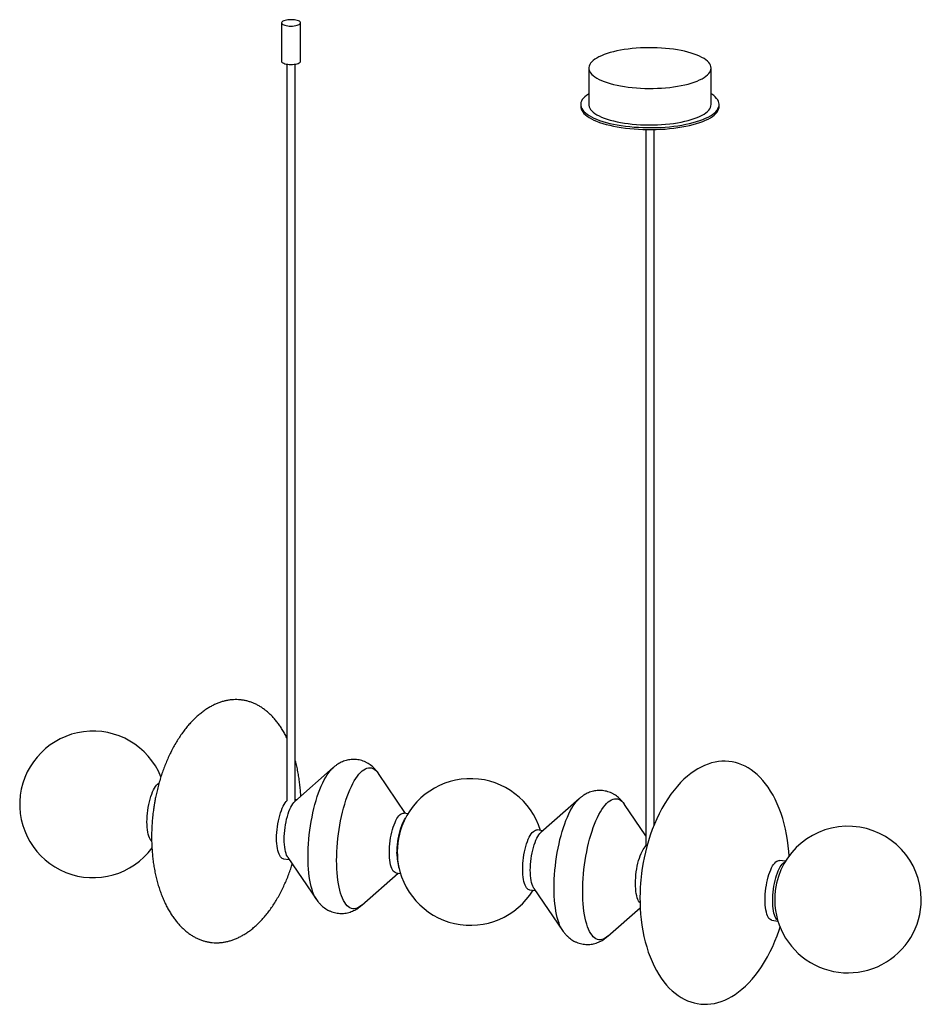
# Paper-space layout '_Dimétrica' of a CAD drawing. Header units: inches. Extents: x -21.8 to 21.8, y -7.4 to 40.2.
import ezdxf

# ---------------------------------------------------------------- set-up
doc = ezdxf.new("R2010")
doc.units = ezdxf.units.IN
doc.header["$MEASUREMENT"] = 0

psp = doc.layouts.new('_Dimétrica')

# ---------------------------------------------------------------- linework, layer by layer
at = {"color": 7, "linetype": 'Continuous', "lineweight": 25}
for p, q in [((-9.134, 40.068), (-9.134, 38.211)), ((-8.212, 38.211), (-8.212, 40.068)), ((-8.87, 38.072), (-8.87, 2.464)), ((-8.476, 2.464), (-8.476, 38.072)), ((5.718, 37.883), (5.718, 36.12)), ((11.628, 36.12), (11.628, 37.883)), ((5.328, 36.12), (5.328, 36.026)), ((12.018, 36.026), (12.018, 36.12)), ((8.476, 34.913), (8.476, 0.279)), ((8.87, 1.29), (8.87, 34.913)), ((-6.639, 4.074), (-8.489, 2.443)), ((-6.644, 4.07), (-6.639, 4.074)), ((-3.136, 1.863), (-4.453, 3.799)), ((-8.395, 2.526), (-8.476, 2.536)), ((5.256, 2.575), (3.407, 0.944)), ((5.252, 2.571), (5.256, 2.575)), ((8.476, 0.78), (7.442, 2.3)), ((-3.023, 1.849), (-3.224, 1.874)), ((3.501, 1.027), (3.22, 1.062)), ((-9.039, -0.329), (-8.759, -0.365)), ((-8.829, -0.261), (-7.442, -2.3)), ((15.224, -0.45), (14.936, -0.414)), ((-5.256, -2.575), (-3.501, -1.027)), ((-3.589, -1.016), (-3.387, -1.042)), ((2.856, -1.828), (3.136, -1.863)), ((3.066, -1.76), (4.453, -3.799)), ((-5.253, -2.573), (-5.256, -2.575)), ((6.639, -4.074), (8.203, -2.695)), ((14.572, -3.304), (14.86, -3.34)), ((6.642, -4.072), (6.639, -4.074))]:
    psp.add_line(p, q, dxfattribs=at)
at = {"color": 7, "linetype": 'Continuous', "lineweight": 25, "flags": 128}
for points in [[(-8.836, 39.925), (-8.758, 39.917), (-8.679, 39.915), (-8.598, 39.917), (-8.521, 39.923), (-8.447, 39.934), (-8.381, 39.95), (-8.323, 39.968), (-8.276, 39.99), (-8.242, 40.014), (-8.22, 40.04), (-8.212, 40.067), (-8.218, 40.093), (-8.238, 40.119), (-8.271, 40.144), (-8.316, 40.166), (-8.372, 40.185), (-8.437, 40.201), (-8.51, 40.212), (-8.587, 40.219), (-8.667, 40.222), (-8.747, 40.22), (-8.825, 40.214), (-8.898, 40.202), (-8.965, 40.187), (-9.022, 40.169), (-9.069, 40.147), (-9.104, 40.123), (-9.126, 40.097), (-9.134, 40.07), (-9.128, 40.044), (-9.108, 40.018), (-9.075, 39.993), (-9.03, 39.971), (-8.973, 39.952), (-8.908, 39.936), (-8.836, 39.925)], [(7.628, 36.962), (7.821, 36.94), (8.019, 36.923), (8.219, 36.91), (8.421, 36.902), (8.625, 36.898), (8.829, 36.9), (9.032, 36.905), (9.234, 36.916), (9.433, 36.931), (9.628, 36.951), (9.819, 36.975), (10.004, 37.004), (10.183, 37.036), (10.354, 37.073), (10.518, 37.114), (10.673, 37.158), (10.818, 37.206), (10.953, 37.257), (11.077, 37.311), (11.19, 37.367), (11.291, 37.426), (11.379, 37.488), (11.455, 37.551), (11.517, 37.616), (11.565, 37.682), (11.6, 37.749), (11.621, 37.816), (11.628, 37.884), (11.621, 37.952), (11.599, 38.02), (11.564, 38.087), (11.515, 38.153), (11.452, 38.218), (11.377, 38.281), (11.288, 38.342), (11.187, 38.401), (11.073, 38.457), (10.949, 38.511), (10.813, 38.562), (10.668, 38.61), (10.513, 38.654), (10.349, 38.694), (10.177, 38.731), (9.998, 38.764), (9.812, 38.792), (9.622, 38.816), (9.426, 38.836), (9.227, 38.851), (9.026, 38.861), (8.822, 38.867), (8.619, 38.868), (8.415, 38.864), (8.212, 38.856), (8.012, 38.843), (7.815, 38.826), (7.622, 38.804), (7.434, 38.777), (7.252, 38.747), (7.076, 38.712), (6.909, 38.673), (6.749, 38.631), (6.599, 38.585), (6.459, 38.535), (6.329, 38.483), (6.21, 38.428), (6.104, 38.37), (6.009, 38.31), (5.927, 38.247), (5.858, 38.183), (5.803, 38.118), (5.761, 38.051), (5.733, 37.984), (5.719, 37.916), (5.72, 37.848), (5.734, 37.78), (5.762, 37.713), (5.805, 37.646), (5.86, 37.581), (5.93, 37.517), (6.012, 37.455), (6.107, 37.395), (6.214, 37.337), (6.333, 37.281), (6.463, 37.229), (6.604, 37.18), (6.754, 37.134), (6.914, 37.092), (7.082, 37.053), (7.258, 37.018), (7.44, 36.988), (7.628, 36.962)], [(-9.134, 38.211), (-9.128, 38.186), (-9.108, 38.16), (-9.075, 38.136), (-9.03, 38.114), (-8.973, 38.095), (-8.908, 38.079), (-8.836, 38.067)], [(-8.836, 38.067), (-8.758, 38.06), (-8.679, 38.057), (-8.598, 38.059), (-8.521, 38.066), (-8.447, 38.077), (-8.381, 38.092), (-8.323, 38.111), (-8.276, 38.133), (-8.242, 38.157), (-8.22, 38.183), (-8.212, 38.209), (-8.212, 38.211)], [(5.718, 36.643), (5.698, 36.63), (5.605, 36.564), (5.525, 36.497), (5.458, 36.429), (5.405, 36.359), (5.366, 36.288), (5.34, 36.216), (5.329, 36.144), (5.331, 36.072), (5.347, 36), (5.378, 35.928), (5.422, 35.857), (5.48, 35.788), (5.551, 35.72), (5.635, 35.653), (5.732, 35.589), (5.842, 35.526), (5.963, 35.466), (6.096, 35.409), (6.239, 35.355), (6.393, 35.304), (6.556, 35.257), (6.728, 35.213), (6.908, 35.173), (7.096, 35.137), (7.29, 35.105), (7.49, 35.077)], [(7.49, 35.077), (7.695, 35.054), (7.904, 35.035), (8.117, 35.021), (8.331, 35.011), (8.547, 35.006), (8.764, 35.005), (8.98, 35.01), (9.195, 35.019), (9.408, 35.032), (9.618, 35.05), (9.823, 35.073), (10.024, 35.1), (10.22, 35.131), (10.408, 35.167), (10.59, 35.206), (10.763, 35.25), (10.928, 35.297), (11.083, 35.347), (11.228, 35.401), (11.363, 35.457), (11.486, 35.517), (11.597, 35.579), (11.696, 35.643), (11.782, 35.709), (11.856, 35.777), (11.915, 35.846), (11.962, 35.917), (11.994, 35.988), (12.013, 36.06), (12.018, 36.132), (12.008, 36.205), (11.985, 36.276), (11.948, 36.348), (11.896, 36.418), (11.832, 36.487), (11.754, 36.554), (11.663, 36.62), (11.628, 36.643)], [(5.328, 36.026), (5.331, 35.977), (5.347, 35.905), (5.378, 35.834), (5.422, 35.763), (5.48, 35.694), (5.551, 35.625), (5.635, 35.559), (5.732, 35.494), (5.842, 35.432), (5.963, 35.372), (6.096, 35.315), (6.239, 35.261), (6.393, 35.21), (6.556, 35.162), (6.728, 35.119), (6.908, 35.079), (7.096, 35.042), (7.29, 35.011), (7.49, 34.983)], [(5.718, 36.12), (5.72, 36.085), (5.734, 36.017), (5.762, 35.95), (5.805, 35.883), (5.86, 35.818), (5.93, 35.754), (6.012, 35.692), (6.107, 35.632), (6.214, 35.574), (6.333, 35.518), (6.463, 35.466), (6.604, 35.417), (6.754, 35.371), (6.914, 35.329), (7.082, 35.29), (7.258, 35.255), (7.44, 35.225), (7.628, 35.199)], [(7.49, 34.983), (7.695, 34.959), (7.904, 34.941), (8.117, 34.926), (8.331, 34.917), (8.547, 34.912), (8.764, 34.911), (8.98, 34.916), (9.195, 34.924), (9.408, 34.938), (9.618, 34.956), (9.823, 34.979), (10.024, 35.006), (10.22, 35.037), (10.408, 35.073), (10.59, 35.112), (10.763, 35.155), (10.928, 35.202), (11.083, 35.253), (11.228, 35.306), (11.363, 35.363), (11.486, 35.422), (11.597, 35.484), (11.696, 35.549), (11.782, 35.615), (11.856, 35.683), (11.915, 35.752), (11.962, 35.823), (11.994, 35.894), (12.013, 35.966), (12.018, 36.026)], [(7.628, 35.199), (7.821, 35.177), (8.019, 35.16), (8.219, 35.147), (8.421, 35.139), (8.625, 35.135), (8.829, 35.136), (9.032, 35.142), (9.234, 35.153), (9.433, 35.168), (9.628, 35.188), (9.819, 35.212), (10.004, 35.241), (10.183, 35.273), (10.354, 35.31), (10.518, 35.351), (10.673, 35.395), (10.818, 35.443), (10.953, 35.494), (11.077, 35.548), (11.19, 35.604), (11.291, 35.663), (11.379, 35.725), (11.455, 35.788), (11.517, 35.853), (11.565, 35.919), (11.6, 35.986), (11.621, 36.053), (11.628, 36.12)], [(15.398, -0.195), (15.383, 0.026), (15.357, 0.298), (15.321, 0.569), (15.277, 0.838), (15.223, 1.104), (15.161, 1.364), (15.091, 1.617), (15.012, 1.863), (14.925, 2.099), (14.831, 2.327), (14.73, 2.544), (14.622, 2.75), (14.508, 2.944), (14.388, 3.127), (14.263, 3.298), (14.133, 3.456), (13.998, 3.603), (13.859, 3.736), (13.717, 3.857), (13.571, 3.966), (13.423, 4.062), (13.271, 4.146), (13.117, 4.217), (12.961, 4.276), (12.802, 4.323), (12.642, 4.357), (12.48, 4.379), (12.316, 4.389), (12.152, 4.386), (11.986, 4.371), (11.82, 4.343), (11.652, 4.303), (11.485, 4.25), (11.317, 4.184), (11.149, 4.105), (10.981, 4.013), (10.814, 3.908), (10.648, 3.79), (10.483, 3.658), (10.319, 3.512), (10.158, 3.352), (9.998, 3.179), (9.842, 2.991), (9.688, 2.79), (9.539, 2.574), (9.393, 2.344), (9.252, 2.099), (9.117, 1.84), (9, 1.595), (8.89, 1.341), (8.787, 1.079), (8.691, 0.811), (8.603, 0.536), (8.523, 0.259), (8.453, -0.018), (8.394, -0.284), (8.351, -0.506), (8.32, -0.687), (8.287, -0.904), (8.268, -1.042), (8.268, -1.042), (8.233, -1.371), (8.221, -1.505), (8.206, -1.727), (8.197, -1.958), (8.192, -2.207), (8.195, -2.465), (8.205, -2.731), (8.223, -3), (8.25, -3.272), (8.285, -3.543), (8.33, -3.813), (8.383, -4.078), (8.445, -4.338), (8.516, -4.591), (8.594, -4.837), (8.681, -5.074), (8.775, -5.301), (8.877, -5.518), (8.984, -5.724), (9.099, -5.918), (9.218, -6.101), (9.344, -6.272), (9.474, -6.431), (9.608, -6.577), (9.747, -6.71), (9.889, -6.832), (10.035, -6.94), (10.184, -7.036), (10.335, -7.12), (10.489, -7.191), (10.646, -7.25), (10.804, -7.297), (10.964, -7.331), (11.126, -7.353), (11.29, -7.363), (11.455, -7.36), (11.62, -7.345), (11.787, -7.317), (11.954, -7.277), (12.122, -7.224), (12.289, -7.158), (12.457, -7.079), (12.625, -6.987), (12.792, -6.882), (12.958, -6.764), (13.123, -6.632), (13.287, -6.486), (13.449, -6.326), (13.608, -6.153), (13.765, -5.965), (13.918, -5.764), (14.068, -5.548), (14.213, -5.318), (14.354, -5.073), (14.489, -4.814), (14.606, -4.569), (14.716, -4.315), (14.82, -4.053), (14.916, -3.785), (14.967, -3.625)], [(-7.853, -0.234), (-7.851, -0.027), (-7.843, 0.184), (-7.831, 0.398), (-7.814, 0.613), (-7.793, 0.829), (-7.766, 1.046), (-7.735, 1.261), (-7.7, 1.475), (-7.661, 1.686), (-7.617, 1.894), (-7.569, 2.097), (-7.518, 2.296), (-7.463, 2.488), (-7.405, 2.674), (-7.343, 2.853), (-7.279, 3.023), (-7.213, 3.185), (-7.144, 3.337), (-7.072, 3.479), (-7, 3.61), (-6.925, 3.73), (-6.85, 3.839), (-6.774, 3.935), (-6.697, 4.019), (-6.644, 4.07)], [(-6.47, -0.409), (-6.468, -0.201), (-6.46, 0.01), (-6.448, 0.224), (-6.431, 0.439), (-6.41, 0.655), (-6.383, 0.871), (-6.352, 1.087), (-6.317, 1.301), (-6.277, 1.512), (-6.234, 1.72), (-6.186, 1.923), (-6.135, 2.121), (-6.08, 2.314), (-6.022, 2.5), (-5.96, 2.678), (-5.896, 2.849), (-5.829, 3.01), (-5.76, 3.162), (-5.689, 3.304), (-5.617, 3.436), (-5.542, 3.556), (-5.467, 3.665), (-5.391, 3.761), (-5.314, 3.845), (-5.237, 3.916), (-5.16, 3.974), (-5.083, 4.019), (-5.007, 4.05), (-4.933, 4.068), (-4.859, 4.072), (-4.787, 4.062), (-4.717, 4.038), (-4.649, 4.001), (-4.584, 3.951), (-4.521, 3.887), (-4.461, 3.81), (-4.453, 3.799)], [(-15.637, 1.451), (-15.635, 1.588), (-15.627, 1.728), (-15.615, 1.869), (-15.598, 2.011), (-15.576, 2.152), (-15.55, 2.291), (-15.52, 2.425), (-15.486, 2.555), (-15.449, 2.679), (-15.408, 2.795), (-15.365, 2.902), (-15.319, 3), (-15.272, 3.088), (-15.223, 3.164), (-15.173, 3.227), (-15.122, 3.279), (-15.072, 3.317), (-15.058, 3.324)], [(-9.372, 0.662), (-9.37, 0.798), (-9.362, 0.938), (-9.35, 1.08), (-9.333, 1.222), (-9.311, 1.363), (-9.285, 1.501), (-9.255, 1.636), (-9.221, 1.766), (-9.184, 1.889), (-9.143, 2.005), (-9.1, 2.113), (-9.054, 2.211), (-9.006, 2.298), (-8.957, 2.374), (-8.907, 2.438), (-8.87, 2.478)], [(-9.004, 0.615), (-9.001, 0.752), (-8.994, 0.892), (-8.982, 1.034), (-8.965, 1.175), (-8.943, 1.316), (-8.917, 1.455), (-8.887, 1.59), (-8.853, 1.719), (-8.815, 1.843), (-8.775, 1.959), (-8.731, 2.067), (-8.686, 2.165), (-8.638, 2.252), (-8.589, 2.328), (-8.539, 2.392), (-8.489, 2.443)], [(-9.004, 0.615), (-9.001, 0.752), (-8.994, 0.892), (-8.982, 1.034), (-8.965, 1.175), (-8.943, 1.316), (-8.917, 1.455), (-8.887, 1.59), (-8.853, 1.719), (-8.815, 1.843), (-8.775, 1.959), (-8.731, 2.067), (-8.686, 2.165), (-8.638, 2.252), (-8.589, 2.328), (-8.539, 2.392), (-8.489, 2.443)], [(4.042, -1.733), (4.044, -1.525), (4.052, -1.314), (4.064, -1.101), (4.081, -0.885), (4.103, -0.669), (4.129, -0.453), (4.16, -0.238), (4.195, -0.024), (4.235, 0.187), (4.278, 0.395), (4.326, 0.599), (4.377, 0.797), (4.432, 0.99), (4.491, 1.175), (4.552, 1.354), (4.616, 1.524), (4.683, 1.686), (4.752, 1.838), (4.823, 1.98), (4.896, 2.111), (4.97, 2.232), (5.045, 2.34), (5.121, 2.437), (5.198, 2.521), (5.252, 2.571)], [(5.425, -1.907), (5.428, -1.7), (5.435, -1.489), (5.447, -1.275), (5.464, -1.06), (5.486, -0.843), (5.512, -0.627), (5.543, -0.412), (5.578, -0.198), (5.618, 0.013), (5.662, 0.221), (5.709, 0.424), (5.76, 0.623), (5.815, 0.815), (5.874, 1.001), (5.935, 1.18), (5.999, 1.35), (6.066, 1.512), (6.135, 1.664), (6.206, 1.806), (6.279, 1.937), (6.353, 2.057), (6.428, 2.166), (6.505, 2.262), (6.581, 2.346), (6.658, 2.418), (6.735, 2.476), (6.812, 2.521), (6.888, 2.552), (6.963, 2.569), (7.036, 2.573), (7.108, 2.563), (7.178, 2.54), (7.246, 2.503), (7.312, 2.452), (7.374, 2.388), (7.434, 2.311), (7.442, 2.3)], [(-15.413, 0.515), (-15.449, 0.555), (-15.486, 0.613), (-15.52, 0.683), (-15.55, 0.765), (-15.576, 0.857), (-15.598, 0.96), (-15.615, 1.072), (-15.627, 1.192), (-15.635, 1.319), (-15.637, 1.451)], [(-3.922, -0.025), (-3.919, 0.112), (-3.912, 0.252), (-3.899, 0.393), (-3.882, 0.535), (-3.861, 0.676), (-3.835, 0.815), (-3.805, 0.949), (-3.771, 1.079), (-3.733, 1.203), (-3.693, 1.319), (-3.649, 1.426), (-3.604, 1.524), (-3.556, 1.612), (-3.507, 1.688), (-3.457, 1.751), (-3.407, 1.803), (-3.356, 1.84), (-3.306, 1.865), (-3.257, 1.875), (-3.224, 1.874)], [(-3.922, -0.025), (-3.919, 0.112), (-3.912, 0.252), (-3.899, 0.393), (-3.882, 0.535), (-3.861, 0.676), (-3.835, 0.815), (-3.805, 0.949), (-3.771, 1.079), (-3.733, 1.203), (-3.693, 1.319), (-3.649, 1.426), (-3.604, 1.524), (-3.556, 1.612), (-3.507, 1.688), (-3.457, 1.751), (-3.407, 1.803), (-3.356, 1.84), (-3.306, 1.865), (-3.257, 1.875), (-3.224, 1.874)], [(-3.553, -0.071), (-3.551, 0.065), (-3.543, 0.205), (-3.531, 0.347), (-3.514, 0.489), (-3.492, 0.63), (-3.466, 0.768), (-3.436, 0.903), (-3.402, 1.033), (-3.365, 1.156), (-3.324, 1.272), (-3.281, 1.38), (-3.235, 1.478), (-3.188, 1.565), (-3.145, 1.632)], [(2.523, -0.837), (2.526, -0.7), (2.533, -0.56), (2.545, -0.419), (2.562, -0.277), (2.584, -0.136), (2.61, 0.003), (2.64, 0.137), (2.674, 0.267), (2.712, 0.391), (2.752, 0.507), (2.795, 0.614), (2.841, 0.712), (2.889, 0.8), (2.938, 0.876), (2.988, 0.939), (3.038, 0.991), (3.089, 1.029), (3.139, 1.053), (3.188, 1.063), (3.22, 1.062)], [(-9.039, -0.329), (-9.054, -0.327), (-9.1, -0.309), (-9.143, -0.278), (-9.184, -0.234), (-9.221, -0.176), (-9.255, -0.106), (-9.285, -0.025), (-9.311, 0.068), (-9.333, 0.171), (-9.35, 0.283), (-9.362, 0.402), (-9.37, 0.529), (-9.372, 0.662)], [(-8.829, -0.261), (-8.853, -0.223), (-8.887, -0.153), (-8.917, -0.071), (-8.943, 0.021), (-8.965, 0.124), (-8.982, 0.236), (-8.994, 0.356), (-9.001, 0.483), (-9.004, 0.615)], [(-8.829, -0.261), (-8.853, -0.223), (-8.887, -0.153), (-8.917, -0.071), (-8.943, 0.021), (-8.965, 0.124), (-8.982, 0.236), (-8.994, 0.356), (-9.001, 0.483), (-9.004, 0.615)], [(2.892, -0.883), (2.894, -0.747), (2.901, -0.607), (2.914, -0.465), (2.931, -0.323), (2.952, -0.182), (2.978, -0.044), (3.008, 0.091), (3.042, 0.221), (3.08, 0.344), (3.12, 0.46), (3.164, 0.568), (3.209, 0.666), (3.257, 0.753), (3.306, 0.829), (3.356, 0.893), (3.407, 0.944)], [(2.892, -0.883), (2.894, -0.747), (2.901, -0.607), (2.914, -0.465), (2.931, -0.323), (2.952, -0.182), (2.978, -0.044), (3.008, 0.091), (3.042, 0.221), (3.08, 0.344), (3.12, 0.46), (3.164, 0.568), (3.209, 0.666), (3.257, 0.753), (3.306, 0.829), (3.356, 0.893), (3.407, 0.944)], [(7.974, -1.524), (7.976, -1.387), (7.984, -1.247), (7.996, -1.105), (8.013, -0.964), (8.034, -0.823), (8.06, -0.684), (8.091, -0.549), (8.125, -0.42), (8.162, -0.296), (8.203, -0.18), (8.246, -0.072), (8.292, 0.026), (8.339, 0.113), (8.388, 0.189), (8.438, 0.253), (8.476, 0.292)], [(7.974, -1.524), (7.976, -1.387), (7.984, -1.247), (7.996, -1.105), (8.013, -0.964), (8.034, -0.823), (8.06, -0.684), (8.091, -0.549), (8.125, -0.42), (8.162, -0.296), (8.203, -0.18), (8.246, -0.072), (8.292, 0.026), (8.339, 0.113), (8.388, 0.189), (8.438, 0.253), (8.476, 0.292)], [(-7.443, -2.298), (-7.463, -2.268), (-7.518, -2.173), (-7.569, -2.065), (-7.617, -1.945), (-7.661, -1.815), (-7.7, -1.673), (-7.735, -1.522), (-7.766, -1.361), (-7.793, -1.191), (-7.814, -1.013), (-7.831, -0.828), (-7.843, -0.635), (-7.851, -0.437), (-7.853, -0.234)], [(-5.256, -2.575), (-5.314, -2.623), (-5.391, -2.674), (-5.467, -2.712), (-5.542, -2.737), (-5.617, -2.747), (-5.689, -2.744), (-5.76, -2.728), (-5.829, -2.697), (-5.896, -2.653), (-5.96, -2.596), (-6.022, -2.526), (-6.08, -2.443), (-6.135, -2.347), (-6.186, -2.239), (-6.234, -2.12), (-6.277, -1.989), (-6.317, -1.848), (-6.352, -1.696), (-6.383, -1.535), (-6.41, -1.365), (-6.431, -1.187), (-6.448, -1.002), (-6.46, -0.81), (-6.468, -0.612), (-6.47, -0.409)], [(-3.589, -1.016), (-3.604, -1.013), (-3.649, -0.996), (-3.693, -0.965), (-3.733, -0.921), (-3.771, -0.863), (-3.805, -0.793), (-3.835, -0.711), (-3.861, -0.619), (-3.882, -0.516), (-3.899, -0.404), (-3.912, -0.284), (-3.919, -0.157), (-3.922, -0.025)], [(-3.589, -1.016), (-3.604, -1.013), (-3.649, -0.996), (-3.693, -0.965), (-3.733, -0.921), (-3.771, -0.863), (-3.805, -0.793), (-3.835, -0.711), (-3.861, -0.619), (-3.882, -0.516), (-3.899, -0.404), (-3.912, -0.284), (-3.919, -0.157), (-3.922, -0.025)], [(14.239, -2.313), (14.241, -2.176), (14.249, -2.036), (14.261, -1.895), (14.278, -1.753), (14.3, -1.612), (14.326, -1.473), (14.356, -1.339), (14.39, -1.209), (14.427, -1.085), (14.468, -0.969), (14.511, -0.862), (14.557, -0.764), (14.604, -0.676), (14.653, -0.6), (14.703, -0.537), (14.754, -0.485), (14.804, -0.448), (14.854, -0.423), (14.903, -0.413), (14.936, -0.414)], [(14.607, -2.359), (14.61, -2.223), (14.617, -2.083), (14.629, -1.941), (14.646, -1.799), (14.668, -1.658), (14.694, -1.52), (14.724, -1.385), (14.758, -1.255), (14.795, -1.132), (14.836, -1.016), (14.879, -0.908), (14.925, -0.81), (14.973, -0.723), (15.022, -0.647), (15.072, -0.583), (15.122, -0.532), (15.173, -0.494), (15.209, -0.475)], [(2.856, -1.828), (2.841, -1.825), (2.795, -1.808), (2.752, -1.777), (2.712, -1.733), (2.674, -1.675), (2.64, -1.605), (2.61, -1.523), (2.584, -1.431), (2.562, -1.328), (2.545, -1.216), (2.533, -1.096), (2.526, -0.969), (2.523, -0.837)], [(3.066, -1.76), (3.042, -1.721), (3.008, -1.652), (2.978, -1.57), (2.952, -1.477), (2.931, -1.374), (2.914, -1.263), (2.901, -1.143), (2.894, -1.016), (2.892, -0.883)], [(3.066, -1.76), (3.042, -1.721), (3.008, -1.652), (2.978, -1.57), (2.952, -1.477), (2.931, -1.374), (2.914, -1.263), (2.901, -1.143), (2.894, -1.016), (2.892, -0.883)], [(4.452, -3.797), (4.432, -3.767), (4.377, -3.671), (4.326, -3.563), (4.278, -3.444), (4.235, -3.313), (4.195, -3.172), (4.16, -3.02), (4.129, -2.859), (4.103, -2.69), (4.081, -2.512), (4.064, -2.326), (4.052, -2.134), (4.044, -1.936), (4.042, -1.733)], [(8.193, -2.455), (8.162, -2.419), (8.125, -2.362), (8.091, -2.292), (8.06, -2.21), (8.034, -2.117), (8.013, -2.015), (7.996, -1.903), (7.984, -1.783), (7.976, -1.656), (7.974, -1.524)], [(8.193, -2.455), (8.162, -2.419), (8.125, -2.362), (8.091, -2.292), (8.06, -2.21), (8.034, -2.117), (8.013, -2.015), (7.996, -1.903), (7.984, -1.783), (7.976, -1.656), (7.974, -1.524)], [(6.639, -4.074), (6.581, -4.121), (6.505, -4.173), (6.428, -4.211), (6.353, -4.235), (6.279, -4.246), (6.206, -4.243), (6.135, -4.226), (6.066, -4.196), (5.999, -4.152), (5.935, -4.095), (5.874, -4.024), (5.815, -3.941), (5.76, -3.846), (5.709, -3.738), (5.662, -3.618), (5.618, -3.488), (5.578, -3.346), (5.543, -3.195), (5.512, -3.034), (5.486, -2.864), (5.464, -2.686), (5.447, -2.501), (5.435, -2.308), (5.428, -2.11), (5.425, -1.907)], [(14.572, -3.304), (14.557, -3.301), (14.511, -3.284), (14.468, -3.253), (14.427, -3.209), (14.39, -3.151), (14.356, -3.081), (14.326, -2.999), (14.3, -2.907), (14.278, -2.804), (14.261, -2.692), (14.249, -2.572), (14.241, -2.445), (14.239, -2.313)], [(14.852, -3.313), (14.836, -3.299), (14.795, -3.255), (14.758, -3.198), (14.724, -3.128), (14.694, -3.046), (14.668, -2.953), (14.646, -2.85), (14.629, -2.739), (14.617, -2.619), (14.61, -2.492), (14.607, -2.359)]]:
    psp.add_lwpolyline(points, dxfattribs=at)
at = {"color": 7, "linetype": 'Continuous', "lineweight": 25}
for centre, radius, start, end in [((-18.247, 2.299), 3.543, 22.0684, 323.6234), ((0, 0), 3.543, 17.0939, 159.2952), ((0.256, -0.032), 3.795, 160.2062, 185.4323), ((18.247, -2.299), 3.543, 0, 172.8192), ((-1.311, -0.131), 2.243, 178.4816, 197.3913), ((0, 0), 3.543, 186.3433, 328.5446), ((18.247, -2.299), 3.543, 172.8192, 0)]:
    psp.add_arc(centre, radius, start, end, dxfattribs=at)
for points, knots in [([(-8.87, 5.503), (-8.872, 5.508), (-8.907, 5.584), (-8.983, 5.723), (-9.096, 5.918), (-9.216, 6.101), (-9.341, 6.272), (-9.471, 6.431), (-9.606, 6.577), (-9.745, 6.711), (-9.887, 6.833), (-10.033, 6.941), (-10.182, 7.038), (-10.334, 7.122), (-10.488, 7.193), (-10.645, 7.252), (-10.803, 7.299), (-10.964, 7.333), (-11.126, 7.355), (-11.29, 7.365), (-11.455, 7.362), (-11.621, 7.347), (-11.788, 7.319), (-11.955, 7.278), (-12.123, 7.225), (-12.291, 7.159), (-12.459, 7.08), (-12.627, 6.988), (-12.794, 6.883), (-12.961, 6.764), (-13.126, 6.632), (-13.29, 6.486), (-13.451, 6.326), (-13.611, 6.153), (-13.767, 5.965), (-13.921, 5.763), (-14.071, 5.547), (-14.216, 5.317), (-14.357, 5.072), (-14.488, 4.822), (-14.608, 4.568), (-14.718, 4.315), (-14.821, 4.053), (-14.917, 3.785), (-15.005, 3.511), (-15.084, 3.235), (-15.153, 2.961), (-15.21, 2.705), (-15.253, 2.482), (-15.289, 2.275), (-15.316, 2.097), (-15.332, 1.978), (-15.338, 1.932)], [0, 0, 0, 0, 0.001518, 0.023282, 0.044559, 0.065347, 0.085653, 0.10549, 0.124879, 0.143844, 0.162417, 0.180631, 0.198527, 0.216147, 0.233536, 0.250741, 0.267813, 0.284802, 0.30176, 0.31874, 0.33578, 0.35293, 0.370242, 0.387768, 0.405557, 0.423657, 0.442117, 0.460979, 0.480287, 0.500081, 0.520398, 0.541273, 0.562737, 0.584821, 0.607553, 0.63096, 0.655068, 0.679907, 0.705511, 0.731923, 0.756319, 0.781106, 0.806233, 0.831631, 0.857204, 0.882791, 0.908074, 0.932202, 0.952156, 0.968358, 0.987747, 1, 1, 1, 1]), ([(-8.203, 2.695), (-8.204, 2.707), (-8.207, 2.809), (-8.222, 3.002), (-8.248, 3.273), (-8.284, 3.544), (-8.328, 3.813), (-8.382, 4.078), (-8.431, 4.29), (-8.466, 4.412), (-8.476, 4.449)], [0, 0, 0, 0, 0.020103, 0.170917, 0.323489, 0.476873, 0.63027, 0.782996, 0.934471, 1, 1, 1, 1]), ([(-4.452, 3.794), (-4.461, 3.808), (-4.494, 3.86), (-4.56, 3.943), (-4.648, 4.04), (-4.742, 4.128), (-4.84, 4.206), (-4.948, 4.278), (-5.065, 4.34), (-5.19, 4.393), (-5.318, 4.432), (-5.447, 4.458), (-5.576, 4.471), (-5.705, 4.472), (-5.832, 4.46), (-5.956, 4.437), (-6.078, 4.404), (-6.195, 4.36), (-6.31, 4.305), (-6.42, 4.241), (-6.527, 4.167), (-6.603, 4.108), (-6.641, 4.072), (-6.646, 4.067)], [0, 0, 0, 0, 0.021125, 0.077341, 0.130871, 0.182316, 0.232173, 0.280842, 0.333973, 0.385818, 0.436527, 0.486361, 0.535556, 0.584318, 0.632828, 0.681326, 0.730075, 0.779374, 0.829569, 0.881078, 0.934402, 0.990132, 1, 1, 1, 1]), ([(7.444, 2.296), (7.434, 2.31), (7.401, 2.361), (7.335, 2.444), (7.247, 2.542), (7.154, 2.629), (7.055, 2.708), (6.947, 2.779), (6.83, 2.842), (6.705, 2.894), (6.578, 2.933), (6.448, 2.959), (6.319, 2.972), (6.19, 2.973), (6.063, 2.962), (5.939, 2.939), (5.818, 2.905), (5.7, 2.861), (5.586, 2.807), (5.475, 2.743), (5.368, 2.668), (5.292, 2.609), (5.255, 2.573), (5.249, 2.568)], [0, 0, 0, 0, 0.021125, 0.077341, 0.130871, 0.182316, 0.232173, 0.280842, 0.333973, 0.385818, 0.436527, 0.486361, 0.535556, 0.584318, 0.632828, 0.681326, 0.730075, 0.779374, 0.829569, 0.881078, 0.934402, 0.990132, 1, 1, 1, 1]), ([(-15.338, 1.932), (-15.351, 1.823), (-15.369, 1.669), (-15.388, 1.44), (-15.401, 1.244), (-15.411, 1.01), (-15.415, 0.764), (-15.413, 0.506), (-15.403, 0.242), (-15.385, -0.028), (-15.358, -0.299), (-15.323, -0.57), (-15.278, -0.839), (-15.225, -1.104), (-15.163, -1.363), (-15.093, -1.617), (-15.014, -1.862), (-14.927, -2.099), (-14.833, -2.326), (-14.732, -2.543), (-14.624, -2.749), (-14.51, -2.944), (-14.39, -3.127), (-14.265, -3.298), (-14.135, -3.457), (-14, -3.603), (-13.862, -3.737), (-13.719, -3.858), (-13.573, -3.967), (-13.424, -4.064), (-13.272, -4.148), (-13.118, -4.219), (-12.962, -4.278), (-12.803, -4.325), (-12.642, -4.359), (-12.48, -4.381), (-12.316, -4.391), (-12.151, -4.388), (-11.985, -4.373), (-11.819, -4.345), (-11.651, -4.304), (-11.483, -4.251), (-11.315, -4.185), (-11.147, -4.106), (-10.979, -4.014), (-10.812, -3.909), (-10.646, -3.79), (-10.481, -3.658), (-10.317, -3.512), (-10.155, -3.352), (-9.996, -3.178), (-9.839, -2.991), (-9.686, -2.789), (-9.536, -2.573), (-9.39, -2.342), (-9.249, -2.098), (-9.119, -1.847), (-8.998, -1.594), (-8.888, -1.341), (-8.785, -1.079), (-8.693, -0.824), (-8.64, -0.654), (-8.615, -0.576)], [0, 0, 0, 0, 0.02316, 0.032535, 0.048114, 0.064317, 0.081701, 0.099829, 0.118497, 0.137529, 0.156783, 0.17614, 0.195498, 0.214771, 0.233886, 0.252782, 0.271409, 0.289726, 0.307702, 0.325315, 0.342548, 0.359396, 0.375857, 0.391936, 0.407644, 0.422997, 0.438014, 0.452721, 0.467144, 0.481315, 0.495267, 0.509036, 0.52266, 0.536178, 0.549631, 0.563059, 0.576505, 0.589998, 0.603578, 0.617286, 0.631164, 0.64525, 0.659583, 0.6742, 0.689136, 0.704425, 0.720099, 0.736186, 0.752716, 0.769712, 0.787199, 0.805199, 0.823734, 0.842824, 0.862493, 0.882767, 0.903681, 0.922999, 0.942626, 0.962523, 0.982634, 1, 1, 1, 1]), ([(-7.444, -2.297), (-7.421, -2.33), (-7.373, -2.399), (-7.29, -2.496), (-7.199, -2.589), (-7.103, -2.671), (-7.001, -2.745), (-6.891, -2.811), (-6.772, -2.868), (-6.646, -2.914), (-6.517, -2.947), (-6.388, -2.967), (-6.259, -2.974), (-6.131, -2.969), (-6.005, -2.952), (-5.882, -2.924), (-5.762, -2.886), (-5.646, -2.837), (-5.534, -2.778), (-5.425, -2.709), (-5.33, -2.64), (-5.275, -2.591), (-5.252, -2.57)], [0, 0, 0, 0, 0.05069, 0.105527, 0.158, 0.208657, 0.257944, 0.306213, 0.358744, 0.410121, 0.460487, 0.510089, 0.559155, 0.607863, 0.656429, 0.705102, 0.754161, 0.803925, 0.854773, 0.90716, 0.96163, 1, 1, 1, 1]), ([(4.451, -3.795), (4.474, -3.828), (4.522, -3.897), (4.605, -3.995), (4.696, -4.087), (4.792, -4.17), (4.894, -4.243), (5.004, -4.309), (5.123, -4.366), (5.249, -4.412), (5.378, -4.445), (5.507, -4.465), (5.636, -4.473), (5.764, -4.468), (5.89, -4.451), (6.013, -4.423), (6.133, -4.384), (6.249, -4.335), (6.362, -4.277), (6.471, -4.208), (6.565, -4.138), (6.62, -4.089), (6.643, -4.069)], [0, 0, 0, 0, 0.05069, 0.105527, 0.158, 0.208657, 0.257944, 0.306213, 0.358744, 0.410121, 0.460487, 0.510089, 0.559155, 0.607863, 0.656429, 0.705102, 0.754161, 0.803925, 0.854773, 0.90716, 0.96163, 1, 1, 1, 1])]:
    psp.add_open_spline(points, degree=3, knots=knots, dxfattribs=at)

doc.saveas('drawing.dxf')
